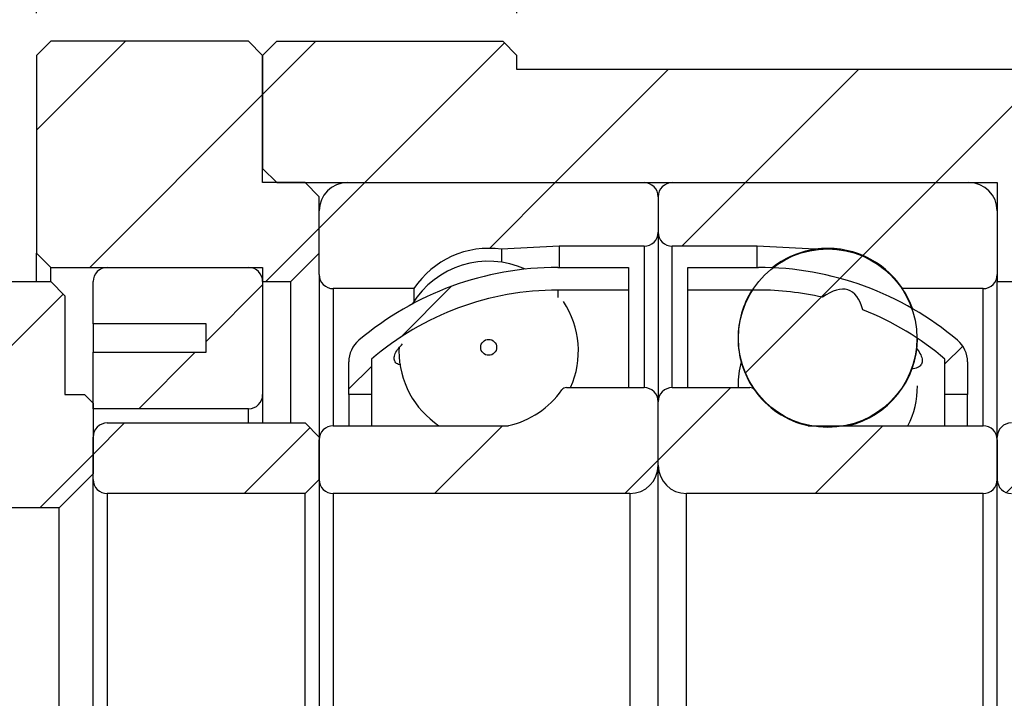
# Model space of a CAD drawing. Header units: millimetres. Extents: x 7 to 295, y 72 to 193.
# Tile 3 of 8: x 103 to 126, y 117 to 133. Entities that reach past the tile are written whole.
import ezdxf

# ---------------------------------------------------------------- set-up
doc = ezdxf.new("R2010")
doc.units = ezdxf.units.MM
doc.layers.add('FORMAT', color=7, linetype='Continuous')
doc.styles.add('SLDTEXTSTYLE0', font='TXT', dxfattribs={"width": 0.75})
doc.dimstyles.new('SLDDIMSTYLE0', dxfattribs={"dimtxt": 3.5, "dimasz": 2.5, "dimexe": 0, "dimexo": 0.0625, "dimgap": 0.875, "dimtad": 1, "dimlfac": 1.5, "dimrnd": 1e-09, "dimzin": 12, "dimdsep": 46, "dimtxsty": 'SLDTEXTSTYLE0', "dimsah": 1, "dimcen": 0.09, "dimadec": 0, "dimazin": 3, "dimtfac": 1, "dimtofl": 0, "dimtmove": 0, "dimatfit": 3, "dimfxl": 1, "dimfrac": 2, "dimtolj": 1, "dimtzin": 12, "dimarcsym": 0})
pattern_1 = [(45, (0, 0), (-2.245064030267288, 2.245064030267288), [])]

# ---------------------------------------------------------------- blocks, each defined once
blk = doc.blocks.new('_D_6')
at = {"layer": 'FORMAT', "color": 7}
for p, q in [((96.9921355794, 127.0294654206), (96.9921355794, 146.9455654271)), ((102.9921355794, 132.6961320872), (102.9921355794, 146.9455654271)), ((102.9921355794, 145.9455654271), (96.9921355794, 145.9455654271))]:
    blk.add_line(p, q, dxfattribs=at)
for centre, start, end in [((104.1105740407, 148.7236904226), 153.4349488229, 206.5650511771), ((95.5841852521, 148.7236904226), 333.4349488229, 26.5650511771)]:
    blk.add_arc(centre, 6.2120763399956, start, end, dxfattribs=at)
for points in [[(96.9921355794, 145.9455654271), (99.4921355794, 145.6955654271), (99.4921355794, 146.1955654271)], [(102.9921355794, 145.9455654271), (100.4921355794, 146.1955654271), (100.4921355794, 145.6955654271)]]:
    blk.add_solid(points, dxfattribs=at)
at = {"layer": 'FORMAT', "color": 7, "insert": (98.5543240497, 150.4573023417), "char_height": 3.5, "attachment_point": 1, "style": 'SLDTEXTSTYLE0'}
blk.add_mtext('9', dxfattribs=at)
blk = doc.blocks.new('_D_7')
at = {"layer": 'FORMAT', "color": 7}
for p, q in [((102.9921355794, 132.6961320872), (102.9921355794, 146.9455654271)), ((130.3254689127, 132.0294654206), (130.3254689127, 146.9455654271)), ((102.9921355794, 145.9455654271), (130.3254689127, 145.9455654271))]:
    blk.add_line(p, q, dxfattribs=at)
for points in [[(102.9921355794, 145.9455654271), (105.4921355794, 145.6955654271), (105.4921355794, 146.1955654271)], [(130.3254689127, 145.9455654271), (127.8254689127, 146.1955654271), (127.8254689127, 145.6955654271)]]:
    blk.add_solid(points, dxfattribs=at)
at = {"layer": 'FORMAT', "color": 7, "insert": (111.8987604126, 150.4573023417), "char_height": 3.5, "attachment_point": 1, "style": 'SLDTEXTSTYLE0'}
blk.add_mtext('41', dxfattribs=at)
blk = doc.blocks.new('_D_8')
at = {"layer": 'FORMAT', "color": 7}
for p, q in [((102.9921355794, 132.6961320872), (102.9921355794, 140.0141118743)), ((114.3254689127, 132.6961320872), (114.3254689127, 140.0141118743)), ((102.9921355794, 139.0141118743), (114.3254689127, 139.0141118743))]:
    blk.add_line(p, q, dxfattribs=at)
for points in [[(102.9921355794, 139.0141118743), (105.4921355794, 138.7641118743), (105.4921355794, 139.2641118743)], [(114.3254689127, 139.0141118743), (111.8254689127, 139.2641118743), (111.8254689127, 138.7641118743)]]:
    blk.add_solid(points, dxfattribs=at)
at = {"layer": 'FORMAT', "color": 7, "insert": (106.3752046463, 143.5258487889), "char_height": 3.5, "attachment_point": 1, "style": 'SLDTEXTSTYLE0'}
blk.add_mtext('17', dxfattribs=at)
blk = doc.blocks.new('_D_9')
at = {"layer": 'FORMAT', "color": 7}
for p, q in [((114.3254689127, 132.6961320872), (114.3254689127, 140.0141118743)), ((130.3254689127, 132.0294654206), (130.3254689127, 140.0141118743)), ((114.3254689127, 139.0141118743), (130.3254689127, 139.0141118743))]:
    blk.add_line(p, q, dxfattribs=at)
for points in [[(114.3254689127, 139.0141118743), (116.8254689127, 138.7641118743), (116.8254689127, 139.2641118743)], [(130.3254689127, 139.0141118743), (127.8254689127, 139.2641118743), (127.8254689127, 138.7641118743)]]:
    blk.add_solid(points, dxfattribs=at)
at = {"layer": 'FORMAT', "color": 7, "insert": (120.9978133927, 143.5258487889), "char_height": 3.5, "attachment_point": 1, "style": 'SLDTEXTSTYLE0'}
blk.add_mtext('24', dxfattribs=at)
blk = doc.blocks.new('_D_12')
at = {"layer": 'FORMAT', "color": 7}
for p, q in [((126.3254689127, 121.3627987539), (139.9598763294, 121.3627987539)), ((138.9598763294, 121.3627987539), (138.9598763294, 108.0294654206)), ((126.3254689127, 108.0294654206), (139.9598763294, 108.0294654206))]:
    blk.add_line(p, q, dxfattribs=at)
for points in [[(138.9598763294, 121.3627987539), (138.7098763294, 118.8627987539), (139.2098763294, 118.8627987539)], [(138.9598763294, 108.0294654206), (139.2098763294, 110.5294654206), (138.7098763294, 110.5294654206)]]:
    blk.add_solid(points, dxfattribs=at)
at = {"layer": 'FORMAT', "color": 7, "char_height": 3.5, "attachment_point": 1, "rotation": 90.00000000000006, "style": 'SLDTEXTSTYLE0'}
for s, insert in [('20', (134.3946670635, 114.1110076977)), ('%%c', (134.4481392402, 108.8325702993))]:
    blk.add_mtext(s, dxfattribs=dict(at, insert=insert))

msp = doc.modelspace()

# ---------------------------------------------------------------- hatches: boundary and pattern name
at = {"layer": 'FORMAT', "linetype": 'Continuous', "lineweight": 18}
h = msp.add_hatch(dxfattribs=at)
h.set_pattern_fill('ANSI31', color=256, style=0)
h.set_pattern_definition(pattern_1)
h.paths.add_polyline_path([(102.9921355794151, 127.0294654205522), (103.3254689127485, 126.6961320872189), (108.3254689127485, 126.6961320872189), (108.3254689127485, 126.3627987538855), (108.9921355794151, 126.3627987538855), (109.6588022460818, 127.0294654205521), (109.6588022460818, 128.3627987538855), (109.3254689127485, 128.6961320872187), (108.3254689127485, 128.6961320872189), (108.3254689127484, 131.6961320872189), (107.9921355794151, 132.0294654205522), (103.3254689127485, 132.0294654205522), (102.9921355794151, 131.6961320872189)], flags=0)
h = msp.add_hatch(dxfattribs=at)
h.set_pattern_fill('ANSI31', color=256, style=0)
h.set_pattern_definition(pattern_1)
h.paths.add_polyline_path([(126.3254689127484, 126.3627987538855), (126.3254689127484, 126.6961320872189), (129.992135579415, 126.6961320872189), (130.3254689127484, 127.0294654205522), (130.3254689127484, 131.0294654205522), (129.992135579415, 131.3627987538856), (114.3254689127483, 131.3627987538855), (114.3254689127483, 131.6961320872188), (113.992135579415, 132.0294654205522), (108.6588022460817, 132.0294654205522), (108.3254689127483, 131.6961320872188), (108.3254689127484, 129.0294654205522), (108.6588022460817, 128.6961320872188), (125.6588022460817, 128.6961320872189), (125.6588022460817, 126.3627987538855)], flags=0)
h = msp.add_hatch(dxfattribs=at)
h.set_pattern_fill('ANSI31', color=256, style=0)
h.set_pattern_definition(pattern_1)
edge = h.paths.add_edge_path(flags=0)
edge.add_arc((117.3254689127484, 128.3627987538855), 0.3333333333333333, 1.4656e-11, 90)
edge.add_line((117.3254689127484, 128.6961320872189), (110.3254689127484, 128.6961320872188))
edge.add_arc((110.3254689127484, 128.0294654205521), 0.6666666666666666, 90.00000000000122, 179.9999999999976)
edge.add_line((109.6588022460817, 128.0294654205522), (109.6588022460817, 126.5294654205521))
edge.add_arc((109.9921355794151, 126.5294654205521), 0.3333333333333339, 180, 270.0000000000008)
edge.add_line((109.9921355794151, 126.1961320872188), (111.8926859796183, 126.1961320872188))
edge.add_arc((113.6588022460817, 125.0294654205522), 2.116666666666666, 81.81612905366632, 146.5519206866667, ccw=False)
edge.add_line((113.9601103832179, 127.124576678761), (115.3254689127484, 127.1961320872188))
edge.add_line((115.3254689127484, 127.1961320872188), (117.3254689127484, 127.1961320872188))
edge.add_arc((117.3254689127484, 127.5294654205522), 0.3333333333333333, 270.0000000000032, 360.0000000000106)
edge.add_line((117.6588022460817, 127.5294654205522), (117.6588022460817, 128.3627987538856))
h = msp.add_hatch(dxfattribs=at)
h.set_pattern_fill('ANSI31', color=256, style=0)
h.set_pattern_definition(pattern_1)
edge = h.paths.add_edge_path(flags=0)
edge.add_arc((117.992135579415, 128.3627987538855), 0.3333333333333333, 90, 179.9999999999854)
edge.add_line((117.6588022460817, 128.3627987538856), (117.6588022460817, 127.5294654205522))
edge.add_arc((117.992135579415, 127.5294654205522), 0.3333333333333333, 179.9999999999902, 270.0000000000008)
edge.add_line((117.992135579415, 127.1961320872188), (119.9921355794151, 127.1961320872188))
edge.add_line((119.9921355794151, 127.1961320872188), (121.3574941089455, 127.124576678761))
edge.add_arc((121.6588022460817, 125.0294654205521), 2.116666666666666, 33.44807931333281, 98.18387094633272, ccw=False)
edge.add_line((123.4249185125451, 126.1961320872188), (125.3254689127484, 126.1961320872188))
edge.add_arc((125.3254689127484, 126.5294654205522), 0.3333333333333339, 270.0000000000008, 360.0000000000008)
edge.add_line((125.6588022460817, 126.5294654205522), (125.6588022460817, 128.0294654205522))
edge.add_arc((124.992135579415, 128.0294654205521), 0.6666666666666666, 4.8853e-12, 90)
edge.add_line((124.992135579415, 128.6961320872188), (117.992135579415, 128.6961320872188))
h = msp.add_hatch(dxfattribs=at)
h.set_pattern_fill('ANSI31', color=256, style=0)
h.set_pattern_definition(pattern_1)
edge = h.paths.add_edge_path(flags=0)
edge.add_arc((121.6588022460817, 125.0270691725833), 2.104937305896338, 0, 360)
h = msp.add_hatch(dxfattribs=at)
h.set_pattern_fill('ANSI31', color=256, style=0)
h.set_pattern_definition(pattern_1)
edge = h.paths.add_edge_path(flags=0)
edge.add_line((106.9921355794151, 125.3627987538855), (106.9921355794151, 124.6961320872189))
edge.add_line((106.9921355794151, 124.6961320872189), (104.3254689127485, 124.6961320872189))
edge.add_line((104.3254689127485, 124.6961320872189), (104.3254689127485, 123.3627987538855))
edge.add_line((104.3254689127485, 123.3627987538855), (107.9921355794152, 123.3627987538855))
edge.add_arc((107.9921355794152, 123.6961320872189), 0.3333333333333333, 270.0000000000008, 360.0000000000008)
edge.add_line((108.3254689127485, 123.6961320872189), (108.3254689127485, 126.3627987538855))
edge.add_arc((107.9921355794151, 126.3627987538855), 0.3333333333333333, 0, 90)
edge.add_line((107.9921355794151, 126.6961320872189), (104.6588022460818, 126.6961320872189))
edge.add_arc((104.6588022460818, 126.3627987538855), 0.3333333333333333, 90, 180)
edge.add_line((104.3254689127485, 126.3627987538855), (104.3254689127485, 125.3627987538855))
edge.add_line((104.3254689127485, 125.3627987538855), (106.9921355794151, 125.3627987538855))
h = msp.add_hatch(dxfattribs=at)
h.set_pattern_fill('ANSI31', color=256, style=0)
h.set_pattern_definition(pattern_1)
edge = h.paths.add_edge_path(flags=0)
edge.add_line((115.2921355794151, 126.1627987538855), (116.9588022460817, 126.1627987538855))
edge.add_line((116.9588022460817, 126.1627987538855), (116.9588022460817, 126.6961320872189))
edge.add_line((116.9588022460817, 126.6961320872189), (115.2921355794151, 126.6961320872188))
edge.add_arc((115.2921355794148, 119.4196014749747), 7.276530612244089, 89.99999999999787, 130.2031683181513)
edge.add_arc((111.0254689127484, 124.4679533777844), 0.6666666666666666, 130.2031683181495, 179.9999999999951)
edge.add_line((110.3588022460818, 124.4679533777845), (110.3588022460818, 123.6961320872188))
edge.add_line((110.3588022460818, 123.6961320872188), (110.8921355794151, 123.6961320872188))
edge.add_line((110.8921355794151, 123.6961320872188), (110.8921355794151, 124.5294654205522))
edge.add_arc((115.2921355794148, 119.4196014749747), 6.74319727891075, 89.99999999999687, 130.7310725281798, ccw=False)
h = msp.add_hatch(dxfattribs=at)
h.set_pattern_fill('ANSI31', color=256, style=0)
h.set_pattern_definition(pattern_1)
edge = h.paths.add_edge_path(flags=0)
edge.add_line((118.3588022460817, 126.1627987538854), (120.0254689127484, 126.1627987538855))
edge.add_arc((120.0254689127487, 119.4196014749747), 6.74319727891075, 77.07529974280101, 90.00000000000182, ccw=False)
edge.add_ellipse((117.7953272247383, 114.6961320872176), major_axis=(4.360883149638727, 11.46339195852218), ratio=0.1728516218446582, start_angle=-2.2849932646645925, end_angle=2.5155782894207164, ccw=False)
edge.add_arc((120.0254689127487, 119.4196014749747), 6.74319727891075, 49.268927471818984, 68.56123237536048, ccw=False)
edge.add_line((124.4254689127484, 124.5294654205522), (124.4254689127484, 123.6961320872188))
edge.add_line((124.4254689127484, 123.6961320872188), (124.9588022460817, 123.6961320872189))
edge.add_line((124.9588022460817, 123.6961320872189), (124.9588022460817, 124.4679533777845))
edge.add_arc((124.292135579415, 124.4679533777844), 0.6666666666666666, 4.8853e-12, 49.79683168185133)
edge.add_arc((120.0254689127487, 119.4196014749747), 7.276530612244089, 49.79683168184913, 90.00000000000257)
edge.add_line((120.0254689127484, 126.6961320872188), (118.3588022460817, 126.6961320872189))
edge.add_line((118.3588022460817, 126.6961320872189), (118.3588022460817, 126.1627987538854))
h = msp.add_hatch(dxfattribs=at)
h.set_pattern_fill('ANSI31', color=256, style=0)
h.set_pattern_definition(pattern_1)
h.paths.add_polyline_path([(104.3254689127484, 121.8294654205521), (104.3254689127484, 123.4961320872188), (104.1254689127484, 123.6961320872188), (103.6588022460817, 123.6961320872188), (103.6588022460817, 126.0294654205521), (103.3254689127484, 126.3627987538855), (100.6935098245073, 126.3627987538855), (100.5254689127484, 126.1772839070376), (100.5254689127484, 121.0294654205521), (103.5254689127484, 121.0294654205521)], flags=0)
h = msp.add_hatch(dxfattribs=at)
h.set_pattern_fill('ANSI31', color=256, style=0)
h.set_pattern_definition(pattern_1)
edge = h.paths.add_edge_path(flags=0)
edge.add_arc((113.6588022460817, 124.8121042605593), 0.1881303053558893, 0, 360)
h = msp.add_hatch(dxfattribs=at)
h.set_pattern_fill('ANSI31', color=256, style=0)
h.set_pattern_definition(pattern_1)
edge = h.paths.add_edge_path(flags=0)
edge.add_arc((109.9921355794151, 121.6961320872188), 0.3333333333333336, 180, 270.0000000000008)
edge.add_line((109.9921355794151, 121.3627987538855), (116.9921355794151, 121.3627987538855))
edge.add_arc((116.9921355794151, 122.0294654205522), 0.6666666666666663, 270.0000000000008, 360.0000000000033)
edge.add_line((117.6588022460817, 122.0294654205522), (117.6588022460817, 123.5294654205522))
edge.add_arc((117.3254689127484, 123.5294654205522), 0.333333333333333, 1.4656e-11, 90)
edge.add_line((117.3254689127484, 123.8627987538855), (115.4952390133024, 123.8627987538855))
edge.add_arc((115.4952390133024, 123.7294654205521), 0.1333333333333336, 90, 144.7056053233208)
edge.add_arc((113.6588022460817, 125.0294654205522), 2.116666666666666, 282.8926266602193, 324.7056053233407, ccw=False)
edge.add_arc((114.1013328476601, 123.0961320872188), 0.1333333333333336, 270, 282.8926266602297, ccw=False)
edge.add_line((114.1013328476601, 122.9627987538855), (109.9921355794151, 122.9627987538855))
edge.add_arc((109.9921355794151, 122.6294654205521), 0.3333333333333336, 90, 179.9999999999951)
edge.add_line((109.6588022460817, 122.6294654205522), (109.6588022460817, 121.6961320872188))
h = msp.add_hatch(dxfattribs=at)
h.set_pattern_fill('ANSI31', color=256, style=0)
h.set_pattern_definition(pattern_1)
edge = h.paths.add_edge_path(flags=0)
edge.add_arc((125.3254689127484, 121.6961320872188), 0.3333333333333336, 270.0000000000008, 360.0000000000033)
edge.add_line((125.6588022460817, 121.6961320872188), (125.6588022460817, 122.6294654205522))
edge.add_arc((125.3254689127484, 122.6294654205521), 0.3333333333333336, 7.328e-12, 90)
edge.add_line((125.3254689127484, 122.9627987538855), (121.2162716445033, 122.9627987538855))
edge.add_arc((121.2162716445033, 123.0961320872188), 0.1333333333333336, 257.1073733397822, 270, ccw=False)
edge.add_arc((121.6588022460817, 125.0294654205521), 2.116666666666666, 215.2943946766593, 257.107373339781, ccw=False)
edge.add_arc((119.822365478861, 123.7294654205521), 0.1333333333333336, 35.29439467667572, 90)
edge.add_line((119.822365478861, 123.8627987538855), (117.992135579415, 123.8627987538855))
edge.add_arc((117.992135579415, 123.5294654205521), 0.333333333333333, 90, 179.9999999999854)
edge.add_line((117.6588022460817, 123.5294654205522), (117.6588022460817, 122.0294654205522))
edge.add_arc((118.3254689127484, 122.0294654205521), 0.6666666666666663, 179.9999999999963, 270.0000000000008)
edge.add_line((118.3254689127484, 121.3627987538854), (125.3254689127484, 121.3627987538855))
h = msp.add_hatch(dxfattribs=at)
h.set_pattern_fill('ANSI31', color=256, style=0)
h.set_pattern_definition(pattern_1)
edge = h.paths.add_edge_path(flags=0)
edge.add_line((104.6588022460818, 121.3627987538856), (109.3254689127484, 121.3627987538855))
edge.add_line((109.3254689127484, 121.3627987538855), (109.6588022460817, 121.6961320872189))
edge.add_line((109.6588022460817, 121.6961320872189), (109.6588022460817, 122.6961320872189))
edge.add_line((109.6588022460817, 122.6961320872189), (109.3254689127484, 123.0294654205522))
edge.add_line((109.3254689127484, 123.0294654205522), (104.6588022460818, 123.0294654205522))
edge.add_arc((104.6588022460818, 122.6961320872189), 0.3333333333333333, 90, 180.0000000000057)
edge.add_line((104.3254689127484, 122.6961320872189), (104.3254689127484, 121.6961320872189))
edge.add_arc((104.6588022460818, 121.6961320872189), 0.3333333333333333, 180.0000000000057, 270.0000000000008)
h = msp.add_hatch(dxfattribs=at)
h.set_pattern_fill('ANSI31', color=256, style=0)
h.set_pattern_definition(pattern_1)
edge = h.paths.add_edge_path(flags=0)
edge.add_line((125.9921355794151, 121.3627987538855), (130.6588022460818, 121.3627987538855))
edge.add_line((130.6588022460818, 121.3627987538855), (130.9921355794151, 121.6961320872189))
edge.add_line((130.9921355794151, 121.6961320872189), (130.9921355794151, 122.6961320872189))
edge.add_line((130.9921355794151, 122.6961320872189), (130.6588022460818, 123.0294654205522))
edge.add_line((130.6588022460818, 123.0294654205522), (125.9921355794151, 123.0294654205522))
edge.add_arc((125.9921355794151, 122.6961320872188), 0.3333333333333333, 90, 179.9999999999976)
edge.add_line((125.6588022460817, 122.6961320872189), (125.6588022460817, 121.6961320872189))
edge.add_arc((125.9921355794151, 121.6961320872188), 0.3333333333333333, 179.9999999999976, 270.0000000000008)

# ---------------------------------------------------------------- linework, layer by layer
at = {"color": 7, "linetype": 'Continuous', "lineweight": 25}
for p, q in [((103.3254689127, 132.0294654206), (102.9921355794, 131.6961320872)), ((107.9921355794, 132.0294654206), (103.3254689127, 132.0294654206)), ((108.3254689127, 131.6961320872), (107.9921355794, 132.0294654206)), ((108.6588022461, 132.0294654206), (108.3254689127, 131.6961320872)), ((108.6588022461, 132.0294654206), (113.9921355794, 132.0294654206)), ((114.3254689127, 131.6961320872), (113.9921355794, 132.0294654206)), ((102.9921355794, 131.6961320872), (102.9921355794, 127.0294654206)), ((108.3254689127, 131.6961320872), (108.3254689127, 129.0294654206)), ((108.3254689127, 128.6961320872), (108.3254689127, 131.6961320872)), ((114.3254689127, 131.3627987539), (114.3254689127, 131.6961320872)), ((129.9921355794, 131.3627987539), (114.3254689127, 131.3627987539)), ((108.3254689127, 129.0294654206), (108.6588022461, 128.6961320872)), ((109.3254689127, 128.6961320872), (108.3254689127, 128.6961320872)), ((108.6588022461, 128.6961320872), (125.6588022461, 128.6961320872)), ((109.6588022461, 128.3627987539), (109.3254689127, 128.6961320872)), ((110.3254689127, 128.6961320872), (117.3254689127, 128.6961320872)), ((117.9921355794, 128.6961320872), (124.9921355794, 128.6961320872)), ((125.6588022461, 128.6961320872), (125.6588022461, 126.3627987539)), ((109.6588022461, 127.0294654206), (109.6588022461, 128.3627987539)), ((117.6588022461, 128.3627987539), (117.6588022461, 127.5294654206)), ((109.6588022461, 126.5294654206), (109.6588022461, 128.0294654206)), ((125.6588022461, 128.0294654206), (125.6588022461, 126.5294654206)), ((117.6588022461, 127.5294654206), (117.6588022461, 123.5294654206)), ((115.3254689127, 127.1961320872), (113.9601103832, 127.1245766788)), ((113.9601103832, 127.1245766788), (113.9601103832, 126.820171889)), ((115.3254689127, 127.1961320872), (115.3254689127, 126.6961320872)), ((117.3254689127, 127.1961320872), (115.3254689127, 127.1961320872)), ((119.9921355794, 127.1961320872), (117.9921355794, 127.1961320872)), ((121.3574941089, 127.1245766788), (119.9921355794, 127.1961320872)), ((119.9921355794, 126.6961320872), (119.9921355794, 127.1961320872)), ((121.3574941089, 127.1221804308), (121.3574941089, 127.1245766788)), ((102.9921355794, 127.0294654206), (103.3254689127, 126.6961320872)), ((102.9921355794, 126.3627987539), (102.9921355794, 127.0294654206)), ((108.9921355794, 126.3627987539), (109.6588022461, 127.0294654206)), ((103.3254689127, 126.6961320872), (108.3254689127, 126.6961320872)), ((103.3254689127, 126.3627987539), (103.3254689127, 126.6961320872)), ((104.6588022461, 126.6961320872), (107.9921355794, 126.6961320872)), ((108.3254689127, 126.6961320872), (108.3254689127, 126.3627987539)), ((115.2921355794, 126.6961320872), (116.9588022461, 126.6961320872)), ((116.9588022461, 126.6961320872), (116.9588022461, 126.1627987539)), ((118.3588022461, 126.6961320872), (120.0254689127, 126.6961320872)), ((118.3588022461, 126.1627987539), (118.3588022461, 126.6961320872)), ((109.6588022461, 126.5294654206), (109.6588022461, 122.6961320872)), ((100.6935098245, 126.3627987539), (103.3254689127, 126.3627987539)), ((103.6588022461, 126.0294654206), (103.3254689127, 126.3627987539)), ((104.3254689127, 125.3627987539), (104.3254689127, 126.3627987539)), ((108.3254689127, 126.3627987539), (108.3254689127, 123.6961320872)), ((108.3254689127, 126.3627987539), (108.9921355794, 126.3627987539)), ((108.9921355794, 123.0294654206), (108.9921355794, 126.3627987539)), ((111.8926859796, 126.1961320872), (109.9921355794, 126.1961320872)), ((111.8926859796, 126.1961320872), (111.8926859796, 125.8917272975)), ((116.9588022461, 126.1627987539), (115.2921355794, 126.1627987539)), ((116.9588022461, 126.1627987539), (116.9588022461, 123.8627987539)), ((118.3588022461, 123.8627987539), (118.3588022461, 126.1627987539)), ((120.0254689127, 126.1627987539), (118.3588022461, 126.1627987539)), ((123.4249185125, 126.1937358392), (123.4249185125, 126.1961320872)), ((125.3254689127, 126.1961320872), (123.4249185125, 126.1961320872)), ((125.6588022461, 126.3627987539), (126.3254689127, 126.3627987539)), ((125.6588022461, 122.6961320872), (125.6588022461, 126.3627987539)), ((103.6588022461, 126.0294654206), (103.6588022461, 123.6961320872)), ((106.9921355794, 125.3627987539), (104.3254689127, 125.3627987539)), ((104.3254689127, 125.3627987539), (104.3254689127, 124.6961320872)), ((106.9921355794, 124.6961320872), (106.9921355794, 125.3627987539)), ((111.543938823, 124.8124132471), (111.5421355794, 124.7250606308)), ((104.3254689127, 123.3627987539), (104.3254689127, 124.6961320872)), ((104.3254689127, 124.6961320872), (106.9921355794, 124.6961320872)), ((110.8921355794, 124.5294654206), (110.8921355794, 123.6961320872)), ((124.4254689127, 123.6961320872), (124.4254689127, 124.5294654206)), ((110.3588022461, 123.6961320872), (110.3588022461, 124.4679533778)), ((124.9588022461, 124.4679533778), (124.9588022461, 123.6961320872)), ((115.4952390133, 123.8627987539), (117.3254689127, 123.8627987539)), ((117.9921355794, 123.8627987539), (119.8223654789, 123.8627987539)), ((119.5421355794, 123.9074354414), (119.5426062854, 123.8627987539)), ((103.6588022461, 123.6961320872), (104.1254689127, 123.6961320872)), ((104.3254689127, 123.4961320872), (104.1254689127, 123.6961320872)), ((108.3254689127, 123.6961320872), (108.3254689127, 123.0294654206)), ((110.8921355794, 123.6961320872), (110.3588022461, 123.6961320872)), ((110.3588022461, 123.6961320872), (110.3588022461, 122.9627987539)), ((110.8921355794, 123.6961320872), (110.8921355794, 122.9627987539)), ((124.9588022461, 123.6961320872), (124.4254689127, 123.6961320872)), ((124.4254689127, 122.9627987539), (124.4254689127, 123.6961320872)), ((124.9588022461, 122.9627987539), (124.9588022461, 123.6961320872)), ((104.3254689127, 123.4961320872), (104.3254689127, 121.8294654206)), ((117.6588022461, 122.0294654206), (117.6588022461, 123.5294654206)), ((107.9921355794, 123.3627987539), (104.3254689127, 123.3627987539)), ((104.6588022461, 123.0294654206), (109.3254689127, 123.0294654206)), ((109.6588022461, 122.6961320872), (109.3254689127, 123.0294654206)), ((109.9921355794, 122.9627987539), (114.1013328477, 122.9627987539)), ((121.2162716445, 122.9627987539), (125.3254689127, 122.9627987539)), ((104.3254689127, 121.6961320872), (104.3254689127, 122.6961320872)), ((109.6588022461, 122.6961320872), (109.6588022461, 121.6961320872)), ((125.6588022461, 121.6961320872), (125.6588022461, 122.6961320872)), ((109.6588022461, 121.6961320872), (109.6588022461, 122.6294654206)), ((125.6588022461, 122.6294654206), (125.6588022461, 121.6961320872)), ((117.6588022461, 107.3627987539), (117.6588022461, 122.0294654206)), ((103.5254689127, 121.0294654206), (104.3254689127, 121.8294654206)), ((104.3254689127, 107.6961320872), (104.3254689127, 121.6961320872)), ((109.3254689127, 121.3627987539), (109.6588022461, 121.6961320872)), ((109.6588022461, 121.6961320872), (109.6588022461, 107.6961320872)), ((125.6588022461, 107.6961320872), (125.6588022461, 121.6961320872)), ((109.3254689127, 121.3627987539), (104.6588022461, 121.3627987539)), ((104.6588022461, 121.3627987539), (104.6588022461, 108.0294654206)), ((109.3254689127, 108.0294654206), (109.3254689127, 121.3627987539)), ((116.9921355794, 121.3627987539), (109.9921355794, 121.3627987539)), ((109.9921355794, 121.3627987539), (109.9921355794, 108.0294654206)), ((116.9921355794, 121.3627987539), (116.9921355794, 108.0294654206)), ((118.3254689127, 108.0294654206), (118.3254689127, 121.3627987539)), ((125.3254689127, 121.3627987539), (118.3254689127, 121.3627987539)), ((125.3254689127, 108.0294654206), (125.3254689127, 121.3627987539)), ((103.5254689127, 121.0294654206), (100.5254689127, 121.0294654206)), ((103.5254689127, 108.3627987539), (103.5254689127, 121.0294654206))]:
    msp.add_line(p, q, dxfattribs=at)
at = {"color": 8, "linetype": 'Continuous', "lineweight": 25}
for p, q in [((117.3254689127, 127.1961320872), (117.3254689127, 123.8627987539)), ((117.9921355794, 123.8627987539), (117.9921355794, 127.1961320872)), ((109.9921355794, 126.1961320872), (109.9921355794, 122.9627987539)), ((115.2921355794, 126.1627987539), (115.2921355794, 125.9845385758)), ((125.3254689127, 122.9627987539), (125.3254689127, 126.1961320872)), ((107.9921355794, 123.0294654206), (107.9921355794, 123.3627987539))]:
    msp.add_line(p, q, dxfattribs=at)
at = {"color": 7, "linetype": 'Continuous', "lineweight": 25}
for centre, radius in [((121.6588022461, 125.0270691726), 2.104937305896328), ((113.6588022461, 124.8121042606), 0.1881303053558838)]:
    msp.add_circle(centre, radius, dxfattribs=at)
for centre, radius, start, end in [((110.3254689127, 128.0294654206), 0.6666666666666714, 90, 180), ((117.3254689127, 128.3627987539), 0.3333333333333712, 0, 90), ((117.9921355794, 128.3627987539), 0.3333333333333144, 90, 180), ((124.9921355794, 128.0294654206), 0.6666666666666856, 0, 90), ((117.3254689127, 127.5294654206), 0.3333333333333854, 270, 0), ((117.9921355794, 127.5294654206), 0.3333333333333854, 180, 270), ((113.6588022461, 125.0294654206), 2.116666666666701, 81.8161290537, 146.5519206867), ((121.6588022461, 125.0270691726), 2.116666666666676, 19.2557160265, 128.2648994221), ((121.6588022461, 125.0294654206), 2.116666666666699, 33.4480793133, 98.1838709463), ((104.6588022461, 126.3627987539), 0.3333333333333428, 90, 180), ((107.9921355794, 126.3627987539), 0.3333333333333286, 0, 90), ((115.2921355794, 119.419601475), 7.276530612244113, 90, 130.2031683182), ((113.6588022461, 124.7250606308), 2.116666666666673, 65.8011851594, 148.4217211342), ((120.0254689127, 119.419601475), 7.276530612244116, 49.7968316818, 90), ((109.9921355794, 126.5294654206), 0.333333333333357, 180, 270), ((125.3254689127, 126.5294654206), 0.3333333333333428, 270, 0), ((115.2921355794, 119.419601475), 6.743197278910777, 90, 130.7310725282), ((121.6588022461, 125.0270691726), 2.116666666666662, 147.6191214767, 180), ((120.0254689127, 119.419601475), 6.743197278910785, 77.0752997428, 90), ((113.6588022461, 124.7250606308), 2.116666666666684, 335.9604079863, 33.3680177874), ((120.0254689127, 119.419601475), 6.743197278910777, 49.2689274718, 68.5612323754), ((121.6588022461, 125.0270691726), 2.116666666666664, 180, 214.7413980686), ((121.6588022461, 125.0270691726), 2.116666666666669, 282.775016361, 359.8495623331), ((111.0254689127, 124.4679533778), 0.6666666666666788, 130.2031683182, 180), ((124.2921355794, 124.4679533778), 0.6666666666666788, 0, 49.7968316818), ((113.6588022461, 124.7250606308), 2.11666666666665, 180, 236.3630996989), ((121.6588022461, 123.9074354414), 2.11666666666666, 164.6639190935, 180), ((115.4952390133, 123.7294654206), 0.1333333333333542, 90, 144.7056053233), ((117.3254689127, 123.5294654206), 0.3333333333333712, 0, 90), ((117.9921355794, 123.5294654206), 0.3333333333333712, 90, 180), ((119.8223654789, 123.7294654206), 0.1333333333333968, 35.2943946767, 90), ((121.6588022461, 123.9074354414), 2.116666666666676, 333.4944148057, 359.8313030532), ((107.9921355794, 123.6961320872), 0.3333333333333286, 270, 0), ((113.6588022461, 125.0294654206), 2.116666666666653, 282.8926266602, 324.7056053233), ((121.6588022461, 125.0294654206), 2.116666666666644, 215.2943946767, 257.1073733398), ((104.6588022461, 122.6961320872), 0.3333333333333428, 90, 180), ((109.9921355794, 122.6294654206), 0.3333333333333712, 90, 180), ((114.1013328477, 123.0961320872), 0.1333333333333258, 270, 282.8926266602), ((121.2162716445, 123.0961320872), 0.1333333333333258, 257.1073733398, 270), ((125.3254689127, 122.6294654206), 0.3333333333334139, 0, 90), ((125.9921355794, 122.6961320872), 0.3333333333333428, 90, 180), ((116.9921355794, 122.0294654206), 0.6666666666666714, 270, 0), ((118.3254689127, 122.0294654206), 0.6666666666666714, 180, 270), ((104.6588022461, 121.6961320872), 0.3333333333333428, 180, 270), ((109.9921355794, 121.6961320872), 0.3333333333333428, 180, 270), ((125.3254689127, 121.6961320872), 0.3333333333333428, 270, 0), ((125.9921355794, 121.6961320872), 0.3333333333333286, 180, 270)]:
    msp.add_arc(centre, radius, start, end, dxfattribs=at)
msp.add_ellipse((117.7953272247, 114.6961320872), major_axis=(4.360883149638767, 11.46339195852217), ratio=0.1728516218, start_param=6.056315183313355, end_param=6.532082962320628, dxfattribs=at)
for points, knots in [([(111.585326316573, 124.3966437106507), (111.5674895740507, 124.4002682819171), (111.5032030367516, 124.41333182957), (111.4470099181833, 124.4646248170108), (111.4168250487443, 124.548739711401), (111.4477365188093, 124.6605575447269), (111.5145998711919, 124.7756869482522), (111.593410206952, 124.8584544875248), (111.6246771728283, 124.8912914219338)], [0, 0, 0, 0, 0.0762882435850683, 0.2749553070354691, 0.4736195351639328, 0.6716800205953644, 0.8697433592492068, 1, 1, 1, 1]), ([(123.7449099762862, 124.7935838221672), (123.7499904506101, 124.7881180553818), (123.8041156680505, 124.7298880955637), (123.857804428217, 124.6330391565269), (123.8994917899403, 124.5100272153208), (123.8821685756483, 124.4130430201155), (123.8080071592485, 124.3436550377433), (123.7220911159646, 124.306522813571), (123.6456536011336, 124.3006367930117), (123.6291482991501, 124.2993658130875)], [0, 0, 0, 0, 0.0194869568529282, 0.2076057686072, 0.3903996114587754, 0.5785261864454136, 0.7608054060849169, 0.9483502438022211, 0.9999999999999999, 0.9999999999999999, 0.9999999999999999, 0.9999999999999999])]:
    msp.add_open_spline(points, degree=3, knots=knots, dxfattribs=at)

# ---------------------------------------------------------------- dimensions: what is measured, and where the dimension line sits
at = {"layer": 'FORMAT', "color": 7}
dim = msp.add_linear_dim(base=(96.9921355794, 145.9455654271), p1=(102.9921355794, 131.6961320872), p2=(96.9921355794, 126.0294654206), text='(<>)', dimstyle='SLDDIMSTYLE0', dxfattribs=at)
dim.commit()
dim.dimension.update_dxf_attribs({"geometry": '_D_6', "text_midpoint": (99.8473795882, 145.9455654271), "dimtype": 160})
for base, p1, p2, picture, middle in [((130.3254689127, 145.9455654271), (102.9921355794, 131.6961320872), (130.3254689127, 131.0294654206), '_D_7', (114.4848716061, 145.9455654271)), ((130.3254689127, 139.0141118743), (114.3254689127, 131.6961320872), (130.3254689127, 131.0294654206), '_D_9', (123.5839245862, 139.0141118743)), ((114.3254689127, 139.0141118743), (102.9921355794, 131.6961320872), (114.3254689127, 131.6961320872), '_D_8', (108.9613158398, 139.0141118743))]:
    dim = msp.add_linear_dim(base=base, p1=p1, p2=p2, dimstyle='SLDDIMSTYLE0', dxfattribs=at)
    dim.commit()
    dim.dimension.update_dxf_attribs({"geometry": picture, "text_midpoint": middle, "dimtype": 160})
dim = msp.add_linear_dim(base=(138.9598763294, 108.0294654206), p1=(125.3254689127, 121.3627987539), p2=(125.3254689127, 108.0294654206), angle=90, text='%%c<>', dimstyle='SLDDIMSTYLE0', dxfattribs=at)
dim.commit()
dim.dimension.update_dxf_attribs({"geometry": '_D_12', "text_midpoint": (138.9598763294, 114.0579004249), "dimtype": 160})

doc.saveas('drawing.dxf')
